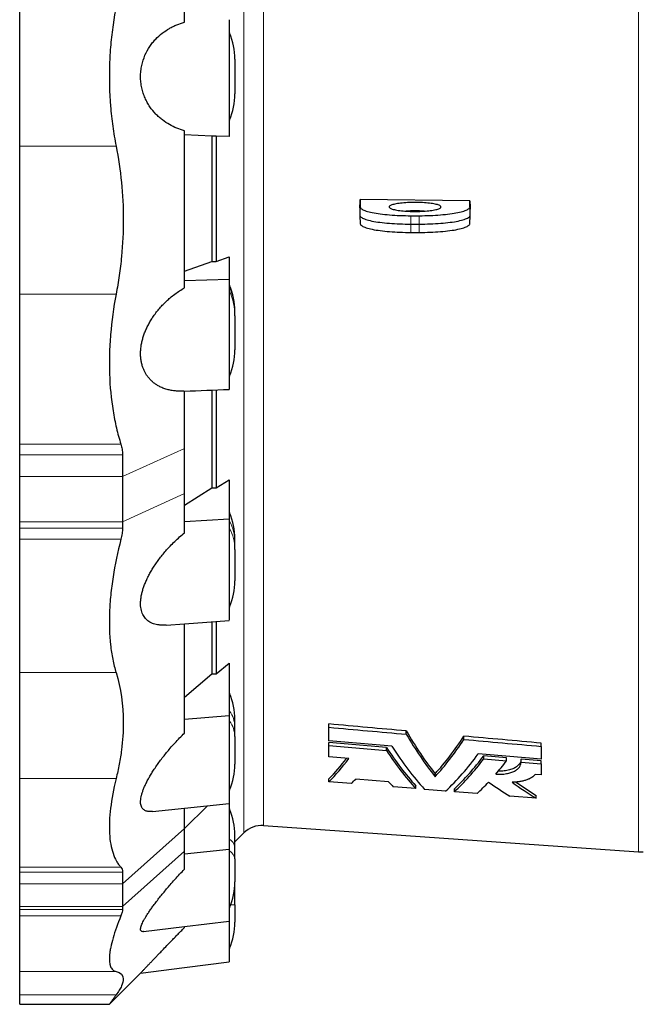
# Model space of a CAD drawing. Header units: millimetres. Extents: x 254 to 2565, y 151 to 2406.
# Tile 1 of 7: x 254 to 621, y 151 to 731. Entities that reach past the tile are written whole.
import ezdxf

# ---------------------------------------------------------------- set-up
doc = ezdxf.new("R2010")
doc.units = ezdxf.units.MM

msp = doc.modelspace()

# ---------------------------------------------------------------- linework, layer by layer
at = {"color": 8, "linetype": 'Continuous', "lineweight": 18}
for p, q in [((617.96, 240.59), (617.96, 1154.17)), ((385.52, 1143.09), (385.52, 251.67)), ((397.17, 1138.73), (397.17, 256.03)), ((377.16, 722.9), (377.16, 671.86)), ((253.54, 656.38), (310.3, 656.38)), ((454.12, 620.54), (453.86, 615.62)), ((483.86, 615.38), (483.86, 610.41)), ((488.86, 615.38), (488.86, 610.41)), ((518.59, 620.54), (518.86, 615.62)), ((483.86, 605.53), (483.86, 610.41)), ((488.86, 605.53), (488.86, 610.41)), ((253.54, 569.14), (310.3, 569.14)), ((377.16, 574.3), (377.16, 573.05)), ((377.16, 573.05), (377.16, 570.81)), ((377.16, 570.81), (377.16, 521.02)), ((253.54, 480.66), (313.14, 480.66)), ((350.54, 478.21), (314.04, 461.63)), ((253.54, 474.55), (314.04, 474.55)), ((253.54, 461.63), (314.04, 461.63)), ((350.54, 451.61), (314.04, 435.03)), ((377.16, 440.25), (377.16, 435.38)), ((377.16, 435.38), (377.16, 431.11)), ((253.54, 435.03), (314.04, 435.03)), ((253.54, 431.31), (314.04, 431.31)), ((377.16, 431.11), (377.16, 384.95)), ((253.54, 424.71), (313.14, 424.71)), ((253.54, 346.1), (310.3, 346.1)), ((377.16, 333.87), (377.16, 323.35)), ((377.16, 323.35), (377.16, 317.48)), ((377.16, 317.48), (377.16, 276.96)), ((253.54, 283.65), (310.3, 283.65)), ((377.16, 265.56), (377.16, 247.93)), ((314.04, 221.75), (350.54, 254.28)), ((377.16, 247.93), (377.16, 241.03)), ((314.04, 208.38), (350.54, 240.93)), ((377.16, 241.03), (377.16, 207.63)), ((253.54, 231.4), (313.14, 231.4)), ((253.54, 228.63), (314.04, 228.63)), ((314.04, 221.75), (253.54, 221.75)), ((379.68, 216.51), (380.2, 216.51)), ((377.79, 209.26), (380.2, 209.26)), ((253.54, 208.38), (314.04, 208.38)), ((253.54, 206.6), (314.04, 206.6)), ((377.16, 207.63), (377.16, 183.74)), ((253.54, 202.89), (313.14, 202.89)), ((253.54, 170), (310.3, 170)), ((253.54, 156.19), (310.3, 156.19))]:
    msp.add_line(p, q, dxfattribs=at)
at = {"color": 7, "linetype": 'Continuous', "lineweight": 25}
for p, q in [((350.54, 729.39), (350.54, 756.17)), ((253.54, 656.38), (253.54, 750.69)), ((380.2, 707.62), (380.2, 687.15)), ((350.54, 572.86), (350.54, 665.37)), ((366.75, 662.29), (350.54, 663.04)), ((369.23, 662.31), (366.75, 662.29)), ((366.75, 662.29), (366.75, 588.4)), ((376.86, 661.96), (369.23, 662.31)), ((369.23, 662.31), (369.23, 588.38)), ((376.86, 663.89), (376.86, 661.96)), ((253.54, 569.14), (253.54, 656.38)), ((454.12, 624.98), (454.12, 620.54)), ((518.59, 624.2), (454.12, 624.98)), ((518.59, 620.54), (518.59, 624.2)), ((453.86, 620.05), (453.86, 615.62)), ((453.86, 615.57), (454.12, 610.65)), ((483.86, 615.38), (488.86, 615.38)), ((518.59, 610.65), (518.86, 615.57)), ((518.86, 615.62), (518.86, 619.26)), ((483.86, 610.41), (488.86, 610.41)), ((483.86, 605.53), (488.86, 605.53)), ((350.54, 582.64), (366.75, 588.4)), ((369.23, 588.38), (376.86, 591.09)), ((376.86, 591.09), (376.86, 577.85)), ((376.86, 577.85), (350.54, 576.99)), ((253.54, 480.66), (253.54, 569.14)), ((380.2, 558.52), (380.2, 559.02)), ((380.2, 556.28), (380.2, 558.52)), ((380.2, 556.28), (380.2, 536.31)), ((350.54, 478.21), (350.54, 511.97)), ((366.75, 512.6), (366.75, 454.99)), ((369.23, 512.69), (369.23, 454.98)), ((253.54, 474.55), (253.54, 480.66)), ((350.54, 451.61), (350.54, 478.21)), ((253.54, 461.63), (253.54, 474.55)), ((314.04, 474.55), (314.04, 461.63)), ((253.54, 435.03), (253.54, 461.63)), ((314.04, 461.63), (314.04, 435.03)), ((369.23, 454.98), (376.86, 459.78)), ((376.86, 459.78), (376.86, 436.53)), ((350.54, 444.79), (366.75, 454.99)), ((350.54, 428.52), (350.54, 451.61)), ((376.86, 436.53), (350.54, 434.88)), ((253.54, 431.31), (253.54, 435.03)), ((253.54, 424.71), (253.54, 431.31)), ((314.04, 435.03), (314.04, 431.31)), ((253.54, 346.1), (253.54, 424.71)), ((380.2, 423.01), (380.2, 424.96)), ((380.2, 418.75), (380.2, 423.01)), ((380.2, 418.75), (380.2, 400.23)), ((350.54, 310.49), (350.54, 374.95)), ((366.75, 376.14), (366.75, 345.32)), ((369.23, 376.33), (369.23, 345.31)), ((369.23, 345.31), (376.86, 351.73)), ((376.86, 351.73), (376.86, 320.75)), ((253.54, 283.65), (253.54, 346.1)), ((350.54, 331.68), (366.75, 345.32)), ((376.86, 320.75), (350.54, 318.47)), ((380.2, 314.36), (380.2, 318.58)), ((380.2, 308.5), (380.2, 314.36)), ((435.66, 313.91), (435.66, 315.87)), ((435.66, 306), (435.66, 313.91)), ((380.2, 308.5), (380.2, 292.24)), ((481.19, 309.79), (481.19, 311.74)), ((515.12, 306.74), (515.12, 308.67)), ((469.52, 302.07), (435.66, 305.02)), ((435.66, 303.15), (435.66, 305.02)), ((435.66, 303.15), (469.52, 300.2)), ((435.66, 296.44), (435.66, 303.15)), ((469.52, 300.2), (469.52, 302.07)), ((560.66, 302.65), (560.66, 304.58)), ((560.66, 302.65), (560.66, 295.06)), ((447.37, 295.44), (435.66, 296.44)), ((540.13, 295.95), (526.79, 297.1)), ((526.79, 295.24), (526.79, 297.1)), ((540.13, 294.09), (540.13, 295.95)), ((526.79, 295.24), (540.13, 294.09)), ((560.66, 294.17), (548.75, 295.2)), ((548.75, 293.34), (548.75, 295.2)), ((548.75, 293.34), (560.66, 292.32)), ((560.66, 292.32), (560.66, 294.17)), ((560.66, 292.32), (560.66, 285.87)), ((498.16, 284.78), (498.16, 286.56)), ((560.66, 285.87), (557.08, 286.17)), ((253.54, 231.4), (253.54, 283.65)), ((435.66, 281.85), (435.66, 283.58)), ((448.89, 280.78), (435.66, 281.85)), ((470.79, 281.83), (451.4, 283.41)), ((486.79, 277.74), (473.45, 278.81)), ((486.79, 277.74), (486.79, 279.47)), ((504.38, 276.33), (491.93, 277.33)), ((509.52, 275.92), (509.52, 277.64)), ((522.86, 274.85), (509.52, 275.92)), ((557.68, 272.06), (542.21, 273.3)), ((557.68, 272.06), (557.68, 273.78)), ((350.54, 254.36), (364.21, 267.63)), ((376.86, 268.93), (376.86, 241.83)), ((350.54, 254.28), (350.54, 266.21)), ((397.17, 256.03), (617.96, 240.59)), ((350.54, 240.93), (350.54, 254.28)), ((380.2, 246.35), (385.52, 251.67)), ((380.2, 243.2), (380.2, 250.28)), ((376.86, 241.83), (350.54, 239.14)), ((350.54, 230.34), (350.54, 240.93)), ((380.2, 236.31), (380.2, 243.2)), ((380.2, 236.31), (380.2, 222.91)), ((253.54, 228.63), (253.54, 231.4)), ((253.54, 221.75), (253.54, 228.63)), ((314.04, 228.63), (314.04, 221.75)), ((253.54, 208.38), (253.54, 221.75)), ((314.04, 221.75), (314.04, 208.38)), ((380.2, 216.51), (380.2, 222.91)), ((380.2, 209.26), (380.2, 216.51)), ((380.2, 209.26), (380.2, 199.02)), ((253.54, 206.6), (253.54, 208.38)), ((253.54, 202.89), (253.54, 206.6)), ((314.04, 208.38), (314.04, 206.6)), ((253.54, 170), (253.54, 202.89)), ((350.54, 195.9), (350.54, 196.37)), ((253.54, 156.19), (253.54, 170)), ((306.34, 150.68), (324.72, 169.06)), ((253.54, 150.67), (253.54, 156.19)), ((253.54, 150.67), (306.34, 150.67))]:
    msp.add_line(p, q, dxfattribs=at)
at = {"color": 7, "linetype": 'Continuous', "lineweight": 25, "flags": 128}
for points in [[(486.36, 623.19), (485.23, 623.18), (484.11, 623.16), (483, 623.13), (481.91, 623.08), (480.84, 623.01), (479.81, 622.93), (478.81, 622.84), (477.85, 622.74), (476.94, 622.63), (476.07, 622.5), (475.27, 622.36), (474.53, 622.22), (473.85, 622.06), (473.23, 621.89), (472.69, 621.72), (472.23, 621.54), (471.84, 621.36), (471.53, 621.17), (471.31, 620.98), (471.16, 620.79), (471.1, 620.59), (471.12, 620.39), (471.22, 620.2), (471.41, 620.01), (471.68, 619.82), (472.03, 619.63), (472.45, 619.45), (472.96, 619.27), (473.53, 619.1), (474.18, 618.94), (474.89, 618.79), (475.66, 618.65), (476.5, 618.52), (477.39, 618.4), (478.32, 618.29), (479.3, 618.19), (480.32, 618.11), (481.37, 618.04), (482.45, 617.98), (483.55, 617.94), (484.67, 617.91), (485.79, 617.89), (486.92, 617.89), (488.05, 617.91), (489.16, 617.94), (490.26, 617.98), (491.34, 618.04), (492.39, 618.11), (493.41, 618.19), (494.39, 618.29), (495.33, 618.4), (496.21, 618.52), (497.05, 618.65), (497.82, 618.79), (498.54, 618.94), (499.18, 619.1), (499.76, 619.27), (500.26, 619.45), (500.69, 619.63), (501.04, 619.82), (501.3, 620.01), (501.49, 620.2), (501.6, 620.39), (501.62, 620.59), (501.55, 620.79), (501.41, 620.98), (501.18, 621.17), (500.87, 621.36), (500.48, 621.54), (500.02, 621.72), (499.48, 621.89), (498.87, 622.06), (498.19, 622.22), (497.44, 622.36), (496.64, 622.5), (495.78, 622.63), (494.86, 622.74), (493.91, 622.84), (492.91, 622.93), (491.87, 623.01), (490.8, 623.08), (489.71, 623.13), (488.6, 623.16), (487.48, 623.18), (486.36, 623.19)], [(453.86, 615.62), (453.9, 615.34), (454.03, 615.05), (454.25, 614.77), (454.56, 614.5), (454.95, 614.22), (455.43, 613.95), (455.99, 613.69), (456.63, 613.43), (457.35, 613.18), (458.15, 612.93), (459.03, 612.69), (459.97, 612.46), (460.99, 612.24), (462.08, 612.03), (463.23, 611.84), (464.43, 611.65), (465.7, 611.47), (467.02, 611.31), (468.39, 611.15), (469.8, 611.01), (471.26, 610.89), (472.75, 610.78), (474.28, 610.68), (475.83, 610.6), (477.41, 610.53), (479, 610.48), (480.61, 610.44), (482.23, 610.42), (483.86, 610.41)], [(454.12, 620.54), (454.16, 620.26), (454.29, 619.98), (454.51, 619.71), (454.81, 619.43), (455.2, 619.16), (455.68, 618.89), (456.23, 618.63), (456.87, 618.37), (457.58, 618.12), (458.38, 617.88), (459.24, 617.64), (460.18, 617.42), (461.19, 617.2), (462.27, 616.99), (463.41, 616.79), (464.6, 616.61), (465.86, 616.43), (467.17, 616.27), (468.52, 616.12), (469.93, 615.98), (471.37, 615.85), (472.85, 615.74), (474.36, 615.65), (475.9, 615.57), (477.46, 615.5), (479.05, 615.45), (480.64, 615.41), (482.25, 615.38), (483.86, 615.38)], [(488.86, 615.38), (490.47, 615.38), (492.07, 615.41), (493.67, 615.45), (495.25, 615.5), (496.81, 615.57), (498.35, 615.65), (499.86, 615.74), (501.34, 615.85), (502.79, 615.98), (504.19, 616.12), (505.55, 616.27), (506.85, 616.43), (508.11, 616.61), (509.31, 616.79), (510.45, 616.99), (511.52, 617.2), (512.53, 617.42), (513.47, 617.64), (514.34, 617.88), (515.13, 618.12), (515.85, 618.37), (516.48, 618.63), (517.04, 618.89), (517.51, 619.16), (517.9, 619.43), (518.2, 619.71), (518.42, 619.98), (518.55, 620.26), (518.59, 620.54)], [(488.86, 610.41), (490.48, 610.42), (492.1, 610.44), (493.71, 610.48), (495.31, 610.53), (496.88, 610.6), (498.44, 610.68), (499.96, 610.78), (501.45, 610.89), (502.91, 611.01), (504.32, 611.15), (505.69, 611.31), (507.01, 611.47), (508.28, 611.65), (509.49, 611.84), (510.64, 612.03), (511.72, 612.24), (512.74, 612.46), (513.69, 612.69), (514.56, 612.93), (515.36, 613.18), (516.08, 613.43), (516.73, 613.69), (517.29, 613.95), (517.76, 614.22), (518.16, 614.5), (518.46, 614.77), (518.68, 615.05), (518.81, 615.34), (518.86, 615.62)], [(454.12, 610.65), (454.16, 610.41), (454.29, 610.13), (454.51, 609.86), (454.81, 609.58), (455.2, 609.31), (455.68, 609.04), (456.23, 608.78), (456.87, 608.52), (457.58, 608.27), (458.38, 608.03), (459.24, 607.8), (460.18, 607.57), (461.19, 607.35), (462.27, 607.14), (463.41, 606.94), (464.6, 606.76), (465.86, 606.58), (467.17, 606.42), (468.52, 606.27), (469.93, 606.13), (471.37, 606.01), (472.85, 605.9), (474.36, 605.8), (475.9, 605.72), (477.46, 605.65), (479.05, 605.6), (480.64, 605.56), (482.25, 605.54), (483.86, 605.53)], [(488.86, 605.53), (490.47, 605.54), (492.07, 605.56), (493.67, 605.6), (495.25, 605.65), (496.81, 605.72), (498.35, 605.8), (499.86, 605.9), (501.34, 606.01), (502.79, 606.13), (504.19, 606.27), (505.55, 606.42), (506.85, 606.58), (508.11, 606.76), (509.31, 606.94), (510.45, 607.14), (511.52, 607.35), (512.53, 607.57), (513.47, 607.8), (514.34, 608.03), (515.13, 608.27), (515.85, 608.52), (516.48, 608.78), (517.04, 609.04), (517.51, 609.31), (517.9, 609.58), (518.2, 609.86), (518.42, 610.13), (518.55, 610.41), (518.59, 610.65)], [(339.76, 374.15), (350.58, 374.96), (376.86, 376.93)], [(331.65, 264.27), (350.58, 266.23), (376.86, 268.94)], [(326.5, 193.49), (350.58, 196.42), (376.86, 199.61)], [(324.72, 169.05), (350.58, 172.36), (376.86, 175.72)]]:
    msp.add_lwpolyline(points, dxfattribs=at)
at = {"color": 7, "linetype": 'Continuous', "lineweight": 25}
for centre, radius, start, end in [((380.86, 724.43), 4, 180, 202.46627), ((340.2, 707.62), 40, 0, 22.46627), ((340.2, 687.15), 40, 337.53373, 0), ((380.86, 670.33), 4, 157.53373, 180), ((486.36, 535.23), 83, 86.34961, 93.65039), ((380.86, 575.83), 4, 180, 202.46627), ((340.2, 559.02), 40, 0, 22.46627), ((340.2, 536.31), 40, 337.53373, 0), ((380.86, 519.49), 4, 157.53373, 180), ((380.86, 441.78), 4, 180, 202.46627), ((340.2, 424.96), 40, 0, 22.46627), ((340.2, 400.23), 40, 337.53373, 0), ((380.86, 383.42), 4, 157.53373, 180), ((380.86, 335.39), 4, 180, 202.46627), ((340.2, 318.58), 40, 0, 22.46627), ((340.2, 292.24), 40, 337.53373, 0), ((380.86, 275.43), 4, 157.53373, 180), ((380.86, 267.09), 4, 180, 202.46627), ((340.2, 250.28), 40, 0, 22.46627), ((396.13, 241.07), 15, 86, 135), ((619.36, 260.54), 20, 266, 274), ((340.2, 222.91), 40, 337.53373, 0), ((380.86, 206.1), 4, 157.53373, 180), ((340.2, 199.02), 40, 337.53373, 0), ((380.86, 182.21), 4, 157.53373, 180)]:
    msp.add_arc(centre, radius, start, end, dxfattribs=at)
at = {"color": 8, "linetype": 'Continuous', "lineweight": 18}
for centre, radius, start, end in [((380.5, 574.51), 3.64, 180.03672, 203.55408), ((380.5, 572.27), 3.64, 180.03672, 203.55408), ((343.76, 558.49), 36.44, 0.03672, 23.55408), ((343.76, 556.25), 36.44, 0.03672, 23.55408), ((379.57, 436.62), 2.71, 180.20992, 207.37575), ((353.09, 422.91), 27.11, 0.20992, 27.37575), ((379.57, 432.36), 2.71, 180.20992, 207.37575), ((353.09, 418.65), 27.11, 0.20992, 27.37575), ((378.41, 324.27), 1.56, 180.95233, 216.38679), ((364.62, 314.1), 15.58, 0.95233, 36.38679), ((378.41, 318.4), 1.56, 180.95233, 216.38679), ((364.62, 308.24), 15.58, 0.95233, 36.38679), ((377.48, 248.47), 0.629, 186.21445, 239.24356), ((373.94, 242.52), 6.29, 6.21445, 59.24356), ((377.48, 241.57), 0.629, 186.21445, 239.24356), ((373.94, 235.63), 6.29, 6.21445, 59.24356)]:
    msp.add_arc(centre, radius, start, end, dxfattribs=at)
at = {"color": 7, "linetype": 'Continuous', "lineweight": 25}
for centre, major_axis, ratio, start_param, end_param in [((453.94, 698.99), (22.99, 445.32), 0.009076, 4.534661, 4.545889), ((518.94, 695.76), (-23.22, 449.87), 0.009076, 1.73008, 1.741195), ((9975.38, 697.38), (75054.19, -431.32), 0.002206, 4.584027, 4.58406), ((9975.38, 697.38), (75054.19, -359.05), 0.003874, 4.584033, 4.584066), ((9975.38, 697.38), (75054.19, -251.63), 0.005162, 4.584031, 4.584065), ((604.55, 699.63), (38.36, 455.42), 0.398734, 2.622754, 2.739316), ((604.56, 699.64), (38.48, 456.92), 0.398734, 2.625552, 2.741502), ((402.17, 695.2), (-37.17, 441.28), 0.398734, 3.496448, 3.612505), ((585.89, 699.63), (38.25, 454.11), 0.398734, 2.669735, 2.78465), ((591.06, 699.64), (38.41, 455.98), 0.398734, 2.659429, 2.787101), ((402.19, 695.19), (-37.29, 442.78), 0.398734, 3.494192, 3.609643), ((585.91, 699.64), (38.37, 455.62), 0.398734, 2.672281, 2.78663), ((415.69, 695.19), (-37.37, 443.73), 0.398734, 3.446018, 3.572742), ((420.82, 695.19), (-37.28, 442.58), 0.398734, 3.447558, 3.561409), ((351.7, 695.34), (-34.05, 437.83), 0.376209, 3.460369, 3.533113), ((351.71, 695.33), (-34.17, 439.34), 0.376209, 3.458293, 3.540286), ((420.84, 695.18), (-37.4, 444.09), 0.398734, 3.445536, 3.558834), ((434.18, 695.18), (-37.48, 445.02), 0.398734, 3.515097, 3.557248), ((364.95, 695.33), (-34.24, 440.26), 0.376209, 3.457024, 3.474226), ((572.56, 699.63), (38.3, 454.69), 0.398734, 2.768283, 2.785404), ((434.18, 695.18), (-37.48, 445.02), 0.398734, 3.444291, 3.487749), ((734.41, 701.65), (128.18, 456.66), 0.716682, 2.892996, 2.936323), ((749.92, 701.66), (128.48, 457.72), 0.716682, 2.888749, 2.937691), ((749.86, 701.65), (128.06, 456.25), 0.716682, 2.894869, 2.935787)]:
    msp.add_ellipse(centre, major_axis=major_axis, ratio=ratio, start_param=start_param, end_param=end_param, dxfattribs=at)
for points, knots in [([(313.14, 750.69), (311.18, 743.28), (309.63, 735.69), (307.94, 724.01), (307.49, 720.07), (306.97, 714.09), (306.82, 712.08), (306.64, 709.05), (306.59, 708.04), (306.5, 706.02), (306.46, 705.01), (306.18, 695.93), (306.39, 687.92), (307.35, 675.99), (307.79, 672.03), (308.61, 666.12), (308.91, 664.15), (309.56, 660.24), (309.92, 658.3), (310.3, 656.38)], [0, 0, 0, 0, 0.25, 0.25, 0.375, 0.375, 0.4375, 0.4375, 0.46875, 0.46875, 0.5, 0.5, 0.75, 0.75, 0.875, 0.875, 0.9375, 0.9375, 1, 1, 1, 1]), ([(350.54, 665.37), (349.02, 665.79), (347.53, 666.3), (344.59, 667.52), (343.15, 668.22), (340.33, 669.83), (338.95, 670.74), (336.93, 672.3), (336.26, 672.85), (334.96, 674.03), (334.32, 674.64), (332.46, 676.59), (331.3, 678.01), (329.69, 680.38), (329.17, 681.22), (328.22, 682.94), (327.77, 683.84), (326.96, 685.7), (326.59, 686.66), (326.1, 688.17), (325.94, 688.69), (325.66, 689.72), (325.54, 690.24), (325.2, 691.83), (325.02, 692.9), (324.84, 694.54), (324.8, 695.09), (324.73, 696.21), (324.72, 696.77), (324.71, 698.43), (324.77, 699.53), (324.94, 701.17), (325.01, 701.71), (325.18, 702.79), (325.28, 703.34), (325.85, 706), (326.5, 708), (328.14, 711.78), (329.1, 713.49), (330.69, 715.86), (331.25, 716.62), (332.12, 717.7), (332.42, 718.05), (333.02, 718.74), (333.32, 719.08), (334.87, 720.7), (336.16, 721.86), (338.84, 723.95), (340.23, 724.87), (342.37, 726.1), (343.1, 726.49), (344.56, 727.2), (345.29, 727.54), (347.52, 728.46), (349.02, 728.97), (350.54, 729.39)], [0, 0, 0, 0, 0.0625, 0.0625, 0.125, 0.125, 0.1875, 0.1875, 0.21875, 0.21875, 0.25, 0.25, 0.3125, 0.3125, 0.34375, 0.34375, 0.375, 0.375, 0.40625, 0.40625, 0.421875, 0.421875, 0.4375, 0.4375, 0.46875, 0.46875, 0.484375, 0.484375, 0.5, 0.5, 0.53125, 0.53125, 0.546875, 0.546875, 0.5625, 0.5625, 0.625, 0.625, 0.6875, 0.6875, 0.71875, 0.71875, 0.734375, 0.734375, 0.75, 0.75, 0.8125, 0.8125, 0.875, 0.875, 0.90625, 0.90625, 0.9375, 0.9375, 1, 1, 1, 1]), ([(376.86, 730.87), (376.86, 730.77), (376.86, 730.19), (376.86, 728.18), (376.86, 725.05), (376.86, 720.88), (376.86, 715.82), (376.86, 710.05), (376.86, 703.82), (376.86, 699.52), (376.86, 695.28), (376.86, 691.02), (376.86, 684.79), (376.86, 678.98), (376.86, 673.87), (376.86, 669.68), (376.86, 666.55), (376.86, 664.56), (376.86, 663.99), (376.86, 663.89)], [0.4496372, 0.4496372, 0.4496372, 0.4496372, 0.4721272, 0.4946172, 0.5171072, 0.5395973, 0.5620873, 0.5845773, 0.6070674, 0.6295574, 0.6295574, 0.6516854, 0.6738134, 0.6959414, 0.7180693, 0.7401973, 0.7623253, 0.7844533, 0.8065813, 0.8065813, 0.8065813, 0.8065813]), ([(310.3, 656.38), (313.1, 642.22), (314.53, 627.85), (314.55, 605.99), (314.2, 598.65), (313.31, 589.41), (313.1, 587.56), (312.66, 583.86), (312.41, 582.01), (311.62, 576.48), (311, 572.81), (310.3, 569.14)], [0, 0, 0, 0, 0.5, 0.5, 0.75, 0.75, 0.8125, 0.8125, 0.875, 0.875, 1, 1, 1, 1]), ([(376.86, 577.85), (376.86, 577.5), (376.86, 576.79), (376.86, 575.45), (376.86, 573.9), (376.86, 572.16), (376.86, 570.24), (376.86, 568.17), (376.86, 565.92), (376.86, 563.52), (376.86, 561.03), (376.86, 558.45), (376.86, 555.75), (376.86, 552.98), (376.86, 550.19), (376.86, 547.38), (376.86, 544.54), (376.86, 541.71), (376.86, 538.94), (376.86, 536.23), (376.86, 533.56), (376.86, 530.99), (376.86, 528.55), (376.86, 526.23), (376.86, 524.04), (376.86, 522.01), (376.86, 520.17), (376.86, 518.52), (376.86, 517.06), (376.86, 515.8), (376.86, 514.78), (376.86, 513.98), (376.86, 513.41), (376.86, 513.06), (376.86, 513.03), (376.86, 513.01)], [0, 0, 0, 0, 0.029957, 0.059914, 0.090742, 0.12157, 0.151527, 0.181484, 0.212313, 0.243141, 0.273093, 0.303044, 0.333866, 0.364688, 0.394632, 0.424576, 0.455389, 0.486202, 0.516153, 0.546104, 0.576924, 0.607745, 0.637712, 0.66768, 0.69852, 0.729359, 0.759312, 0.789264, 0.820086, 0.850909, 0.88085, 0.91079, 0.941599, 0.972408, 1, 1, 1, 1]), ([(310.3, 569.14), (308.77, 561.16), (307.69, 553.26), (306.72, 541.52), (306.5, 537.62), (306.35, 531.8), (306.32, 529.87), (306.33, 526.98), (306.34, 526.01), (306.37, 524.1), (306.4, 523.15), (306.67, 514.63), (307.37, 507.39), (309.05, 496.99), (309.72, 493.6), (310.89, 488.64), (311.3, 487), (312.19, 483.79), (312.65, 482.21), (313.14, 480.66)], [0, 0, 0, 0, 0.25, 0.25, 0.375, 0.375, 0.4375, 0.4375, 0.46875, 0.46875, 0.5, 0.5, 0.75, 0.75, 0.875, 0.875, 0.9375, 0.9375, 1, 1, 1, 1]), ([(350.14, 511.96), (349.4, 511.94), (347.77, 511.89), (345.31, 512.05), (342.76, 512.4), (340.28, 512.98), (337.87, 513.79), (335.76, 514.77), (333.94, 515.84), (332.39, 516.95), (330.92, 518.24), (329.63, 519.62), (328.52, 521.07), (327.57, 522.57), (326.73, 524.2), (326, 526.01), (325.4, 528.02), (324.97, 530.21), (324.73, 532.52), (324.7, 534.93), (324.87, 537.39), (325.23, 539.84), (325.78, 542.25), (326.47, 544.6), (327.34, 546.98), (328.38, 549.37), (329.59, 551.75), (330.92, 554.03), (332.43, 556.35), (334.13, 558.66), (336.03, 560.96), (338.01, 563.11), (340.05, 565.11), (342.34, 567.14), (344.88, 569.16), (347.69, 571.14), (349.59, 572.29), (350.54, 572.86)], [0, 0, 0, 0, 0.030834, 0.067437, 0.104081, 0.140679, 0.177178, 0.213558, 0.240235, 0.266971, 0.293687, 0.320334, 0.342538, 0.364813, 0.387068, 0.409243, 0.433225, 0.457273, 0.481238, 0.505272, 0.529391, 0.553432, 0.576559, 0.599749, 0.622893, 0.648738, 0.674674, 0.70064, 0.726525, 0.757387, 0.788338, 0.819349, 0.850357, 0.881266, 0.920827, 0.960428, 1, 1, 1, 1]), ([(350.14, 511.95), (350.29, 511.96), (359.19, 512.31), (368.1, 512.66), (376.86, 513)], [0, 0, 0, 0, 0.016642, 1, 1, 1, 1]), ([(313.14, 480.66), (313.44, 479.73), (313.66, 478.76), (313.97, 476.72), (314.04, 475.66), (314.04, 474.55)], [0, 0, 0, 0, 0.5, 0.5, 1, 1, 1, 1]), ([(376.86, 436.53), (376.86, 435.93), (376.86, 434.72), (376.86, 432.68), (376.86, 430.47), (376.86, 428.12), (376.86, 425.66), (376.86, 423.1), (376.86, 420.42), (376.86, 417.67), (376.86, 414.89), (376.86, 412.09), (376.86, 409.24), (376.86, 406.41), (376.86, 403.63), (376.86, 400.9), (376.86, 398.21), (376.86, 395.61), (376.86, 393.13), (376.86, 390.78), (376.86, 388.55), (376.86, 386.48), (376.86, 384.59), (376.86, 382.89), (376.86, 381.36), (376.86, 380.05), (376.86, 378.97), (376.86, 378.1), (376.86, 377.46), (376.86, 377.07), (376.86, 376.91), (376.86, 376.94), (376.86, 376.95)], [0, 0, 0, 0, 0.033784, 0.067568, 0.102333, 0.137099, 0.170883, 0.204667, 0.239433, 0.274199, 0.307977, 0.341755, 0.376514, 0.411273, 0.445042, 0.47881, 0.513559, 0.548308, 0.582085, 0.615862, 0.650619, 0.685377, 0.719172, 0.752968, 0.787747, 0.822526, 0.856304, 0.890083, 0.924842, 0.959602, 0.993367, 1, 1, 1, 1]), ([(314.04, 431.31), (314.04, 430.25), (313.97, 429.17), (313.66, 426.97), (313.44, 425.85), (313.14, 424.71)], [0, 0, 0, 0, 0.5, 0.5, 1, 1, 1, 1]), ([(313.14, 424.71), (311.18, 417.13), (309.63, 409.72), (307.94, 398.9), (307.49, 395.34), (306.97, 390.07), (306.82, 388.33), (306.64, 385.73), (306.59, 384.87), (306.5, 383.16), (306.46, 382.31), (306.18, 374.73), (306.39, 368.42), (307.35, 359.57), (307.79, 356.72), (308.61, 352.6), (308.91, 351.25), (309.56, 348.63), (309.92, 347.35), (310.3, 346.1)], [0, 0, 0, 0, 0.25, 0.25, 0.375, 0.375, 0.4375, 0.4375, 0.46875, 0.46875, 0.5, 0.5, 0.75, 0.75, 0.875, 0.875, 0.9375, 0.9375, 1, 1, 1, 1]), ([(339.76, 374.16), (339.13, 374.12), (337.69, 374.03), (335.76, 374.15), (333.94, 374.44), (332.39, 374.86), (330.92, 375.45), (329.63, 376.19), (328.52, 377.04), (327.57, 377.99), (326.73, 379.09), (326, 380.38), (325.4, 381.88), (324.97, 383.6), (324.73, 385.48), (324.7, 387.52), (324.87, 389.67), (325.23, 391.89), (325.78, 394.12), (326.47, 396.35), (327.34, 398.68), (328.38, 401.07), (329.59, 403.51), (330.92, 405.9), (332.43, 408.38), (334.13, 410.93), (336.03, 413.53), (338.01, 416.03), (340.05, 418.42), (342.34, 420.92), (344.88, 423.49), (347.69, 426.11), (349.59, 427.71), (350.54, 428.52)], [0, 0, 0, 0, 0.033531, 0.076263, 0.107596, 0.139, 0.17038, 0.201679, 0.22776, 0.253924, 0.280063, 0.30611, 0.334278, 0.362525, 0.390674, 0.418903, 0.447233, 0.475472, 0.502635, 0.529874, 0.557058, 0.587415, 0.617879, 0.648378, 0.678783, 0.715032, 0.751386, 0.787812, 0.824232, 0.860537, 0.907005, 0.953519, 1, 1, 1, 1]), ([(310.3, 346.1), (313.1, 336.93), (314.53, 327.13), (314.55, 311.49), (314.2, 306.11), (313.31, 299.19), (313.1, 297.8), (312.66, 295), (312.41, 293.59), (311.62, 289.36), (311, 286.51), (310.3, 283.65)], [0, 0, 0, 0, 0.5, 0.5, 0.75, 0.75, 0.8125, 0.8125, 0.875, 0.875, 1, 1, 1, 1]), ([(376.86, 320.75), (376.86, 319.95), (376.86, 318.37), (376.86, 315.83), (376.86, 313.17), (376.86, 310.44), (376.86, 307.68), (376.86, 304.88), (376.86, 302.03), (376.86, 299.19), (376.86, 296.4), (376.86, 293.65), (376.86, 290.94), (376.86, 288.32), (376.86, 285.82), (376.86, 283.43), (376.86, 281.16), (376.86, 279.04), (376.86, 277.11), (376.86, 275.35), (376.86, 273.77), (376.86, 272.4), (376.86, 271.26), (376.86, 270.33), (376.86, 269.62), (376.86, 269.16), (376.86, 268.95), (376.86, 268.96), (376.86, 268.97)], [0, 0, 0, 0, 0.038733, 0.077467, 0.117326, 0.157185, 0.195919, 0.234653, 0.274512, 0.314372, 0.353099, 0.391825, 0.431677, 0.471529, 0.510245, 0.548961, 0.588801, 0.628641, 0.667366, 0.706092, 0.745942, 0.785791, 0.824538, 0.863286, 0.90316, 0.943035, 0.981762, 1, 1, 1, 1]), ([(331.65, 264.29), (331.41, 264.26), (330.68, 264.17), (329.64, 264.21), (328.52, 264.37), (327.57, 264.68), (326.73, 265.14), (326, 265.78), (325.4, 266.63), (324.97, 267.7), (324.73, 268.97), (324.7, 270.44), (324.87, 272.08), (325.23, 273.83), (325.78, 275.68), (326.47, 277.58), (327.34, 279.61), (328.38, 281.77), (329.59, 284.03), (330.92, 286.31), (332.43, 288.71), (334.13, 291.24), (336.03, 293.89), (338.01, 296.49), (340.05, 299.04), (342.34, 301.76), (344.88, 304.63), (347.69, 307.63), (349.59, 309.54), (350.54, 310.49)], [0, 0, 0, 0, 0.018037, 0.055083, 0.085953, 0.116922, 0.147861, 0.178691, 0.212031, 0.245465, 0.278783, 0.312196, 0.345728, 0.379152, 0.411304, 0.443545, 0.47572, 0.511652, 0.54771, 0.58381, 0.619797, 0.662703, 0.705733, 0.748848, 0.791956, 0.834928, 0.889928, 0.944984, 1, 1, 1, 1]), ([(533.83, 286.3), (534.93, 286.22), (536.01, 286.21), (537.33, 286.27), (537.6, 286.29), (538.12, 286.33), (538.38, 286.35), (539.14, 286.43), (539.64, 286.5), (540.59, 286.66), (541.05, 286.75), (541.94, 286.96), (542.37, 287.08), (543.59, 287.48), (544.32, 287.78), (545.3, 288.29), (545.6, 288.47), (546.16, 288.84), (546.42, 289.03), (546.89, 289.43), (547.11, 289.63), (547.5, 290.06), (547.68, 290.28), (548.15, 290.94), (548.37, 291.4), (548.6, 292.12), (548.66, 292.36), (548.73, 292.85), (548.75, 293.1), (548.75, 293.34)], [0, 0, 0, 0, 0.125, 0.125, 0.15625, 0.15625, 0.1875, 0.1875, 0.25, 0.25, 0.3125, 0.3125, 0.375, 0.375, 0.5, 0.5, 0.5625, 0.5625, 0.625, 0.625, 0.6875, 0.6875, 0.75, 0.75, 0.875, 0.875, 0.9375, 0.9375, 1, 1, 1, 1]), ([(548.75, 295.2), (548.74, 294.97), (548.72, 294.5), (548.55, 293.75), (548.23, 292.94), (547.69, 292.09), (546.96, 291.29), (546.07, 290.57), (545.05, 289.95), (543.92, 289.42), (542.64, 288.96), (541.21, 288.58), (539.64, 288.29), (538.1, 288.12), (536.64, 288.03), (535.73, 288.04), (535.29, 288.04)], [0, 0, 0, 0, 0.0616635, 0.123325, 0.2058365, 0.2887438, 0.371564, 0.453956, 0.5262632, 0.5987553, 0.6709973, 0.7438373, 0.8169603, 0.8897294, 0.9461536, 1, 1, 1, 1]), ([(557.08, 286.17), (556.57, 285.52), (555.91, 284.92), (554.67, 284.1), (554.21, 283.84), (553.2, 283.35), (552.66, 283.13), (551.5, 282.72), (550.88, 282.53), (549.9, 282.28), (549.56, 282.2), (548.86, 282.06), (548.5, 281.99), (547.41, 281.81), (546.66, 281.72), (545.1, 281.58), (544.29, 281.54), (543.47, 281.52)], [0, 0, 0, 0, 0.25, 0.25, 0.375, 0.375, 0.5, 0.5, 0.625, 0.625, 0.6875, 0.6875, 0.75, 0.75, 0.875, 0.875, 1, 1, 1, 1]), ([(310.3, 283.65), (308.77, 277.41), (307.69, 271.59), (306.72, 263.5), (306.5, 260.9), (306.35, 257.18), (306.32, 255.96), (306.33, 254.18), (306.34, 253.59), (306.37, 252.44), (306.4, 251.87), (306.67, 246.85), (307.37, 242.97), (309.05, 237.99), (309.72, 236.47), (310.89, 234.4), (311.3, 233.74), (312.19, 232.51), (312.65, 231.93), (313.14, 231.4)], [0, 0, 0, 0, 0.25, 0.25, 0.375, 0.375, 0.4375, 0.4375, 0.46875, 0.46875, 0.5, 0.5, 0.75, 0.75, 0.875, 0.875, 0.9375, 0.9375, 1, 1, 1, 1]), ([(376.86, 241.83), (376.86, 240.92), (376.86, 239.12), (376.86, 236.32), (376.86, 233.48), (376.86, 230.64), (376.86, 227.84), (376.86, 225.08), (376.86, 222.35), (376.86, 219.69), (376.86, 217.16), (376.86, 214.74), (376.86, 212.43), (376.86, 210.27), (376.86, 208.29), (376.86, 206.48), (376.86, 204.85), (376.86, 203.42), (376.86, 202.22), (376.86, 201.23), (376.86, 200.46), (376.86, 199.93), (376.86, 199.64), (376.86, 199.63), (376.86, 199.63)], [0, 0, 0, 0, 0.0453758, 0.0907516, 0.137446, 0.1841407, 0.2295167, 0.274893, 0.3215883, 0.3682838, 0.4136513, 0.459019, 0.5057049, 0.5523906, 0.5977464, 0.6431019, 0.689774, 0.7364457, 0.7818124, 0.8271789, 0.8738624, 0.920546, 0.9659376, 1, 1, 1, 1]), ([(313.14, 231.4), (313.44, 231.07), (313.66, 230.68), (313.97, 229.76), (314.04, 229.23), (314.04, 228.63)], [0, 0, 0, 0, 0.5, 0.5, 1, 1, 1, 1]), ([(326.5, 193.5), (326.34, 193.48), (325.92, 193.43), (325.4, 193.55), (324.97, 193.87), (324.73, 194.4), (324.7, 195.16), (324.87, 196.11), (325.23, 197.24), (325.78, 198.51), (326.47, 199.89), (327.34, 201.45), (328.38, 203.16), (329.59, 205.02), (330.92, 206.95), (332.43, 209.04), (334.13, 211.31), (336.03, 213.74), (338.01, 216.19), (340.05, 218.64), (342.34, 221.32), (344.88, 224.21), (347.69, 227.3), (349.59, 229.32), (350.54, 230.34)], [0, 0, 0, 0, 0.023599, 0.063235, 0.102982, 0.142592, 0.182314, 0.222179, 0.261914, 0.300138, 0.338467, 0.376718, 0.419435, 0.462302, 0.505218, 0.548002, 0.59901, 0.650165, 0.701421, 0.75267, 0.803756, 0.869143, 0.934595, 1, 1, 1, 1]), ([(314.04, 206.6), (314.04, 206.1), (313.97, 205.53), (313.66, 204.29), (313.44, 203.62), (313.14, 202.89)], [0, 0, 0, 0, 0.5, 0.5, 1, 1, 1, 1]), ([(313.14, 202.89), (311.18, 198.02), (309.63, 193.64), (307.94, 187.8), (307.49, 185.97), (306.97, 183.43), (306.82, 182.62), (306.64, 181.45), (306.59, 181.06), (306.5, 180.32), (306.46, 179.96), (306.18, 176.78), (306.39, 174.58), (307.35, 172.17), (307.79, 171.52), (308.61, 170.78), (308.91, 170.57), (309.56, 170.23), (309.92, 170.1), (310.3, 170)], [0, 0, 0, 0, 0.25, 0.25, 0.375, 0.375, 0.4375, 0.4375, 0.46875, 0.46875, 0.5, 0.5, 0.75, 0.75, 0.875, 0.875, 0.9375, 0.9375, 1, 1, 1, 1]), ([(376.86, 199.55), (376.86, 199.42), (376.86, 198.38), (376.86, 196.5), (376.86, 193.93), (376.86, 191.47), (376.86, 189.13), (376.86, 186.93), (376.86, 184.9), (376.86, 183.04), (376.86, 181.37), (376.86, 179.89), (376.86, 178.63), (376.86, 177.58), (376.86, 176.75), (376.86, 176.15), (376.86, 175.82), (376.86, 175.68), (376.86, 175.72), (376.86, 175.72)], [0, 0, 0, 0, 0.009219, 0.0751566, 0.1410946, 0.2072684, 0.2734427, 0.3393813, 0.4053068, 0.4714681, 0.5376292, 0.6035547, 0.6694621, 0.7356047, 0.8017467, 0.8676533, 0.9335763, 0.9997346, 1, 1, 1, 1]), ([(324.72, 169.06), (324.72, 169.06), (324.7, 169.04), (324.77, 169.11), (324.95, 169.3), (325.25, 169.62), (325.64, 170.03), (326.11, 170.53), (326.67, 171.12), (327.41, 171.9), (328.36, 172.91), (329.57, 174.17), (330.9, 175.57), (332.32, 177.07), (333.81, 178.63), (335.35, 180.23), (337.24, 182.2), (339.49, 184.54), (341.92, 187.06), (344.19, 189.39), (346.27, 191.53), (348.39, 193.7), (349.83, 195.17), (350.54, 195.9)], [0, 0, 0, 0, 0.003613, 0.03896, 0.075421, 0.111886, 0.146044, 0.180206, 0.215125, 0.250047, 0.300853, 0.351671, 0.403902, 0.456141, 0.506729, 0.557368, 0.607973, 0.685911, 0.763862, 0.82266, 0.88146, 0.940729, 1, 1, 1, 1]), ([(310.3, 170), (313.1, 169.32), (314.53, 167.84), (314.55, 164.38), (314.2, 163.02), (313.31, 161.07), (313.1, 160.66), (312.66, 159.83), (312.41, 159.4), (311.62, 158.08), (311, 157.16), (310.3, 156.19)], [0, 0, 0, 0, 0.5, 0.5, 0.75, 0.75, 0.8125, 0.8125, 0.875, 0.875, 1, 1, 1, 1]), ([(310.3, 156.19), (309.98, 155.74), (309.34, 154.85), (308.53, 153.73), (307.84, 152.77), (307.27, 151.97), (306.82, 151.36), (306.52, 150.93), (306.35, 150.69), (306.34, 150.69), (306.34, 150.68)], [0, 0, 0, 0, 0.1273223, 0.2547515, 0.3821773, 0.5094949, 0.6404942, 0.771616, 0.9027366, 1, 1, 1, 1])]:
    msp.add_open_spline(points, degree=3, knots=knots, dxfattribs=at)
for points in [[(481.19, 311.74), (466.01, 313.11), (450.83, 314.49), (435.66, 315.87)], [(435.66, 313.91), (450.83, 312.54), (466.01, 311.16), (481.19, 309.79)], [(560.66, 304.58), (545.48, 305.94), (530.3, 307.31), (515.12, 308.67)], [(472.72, 302.75), (460.37, 303.83), (448.01, 304.92), (435.66, 306)], [(515.12, 306.74), (530.3, 305.37), (545.48, 304.01), (560.66, 302.65)], [(560.66, 295.06), (548.3, 296.14), (535.94, 297.22), (523.59, 298.29)]]:
    msp.add_open_spline(points, degree=3, dxfattribs=at)

doc.saveas('drawing.dxf')
